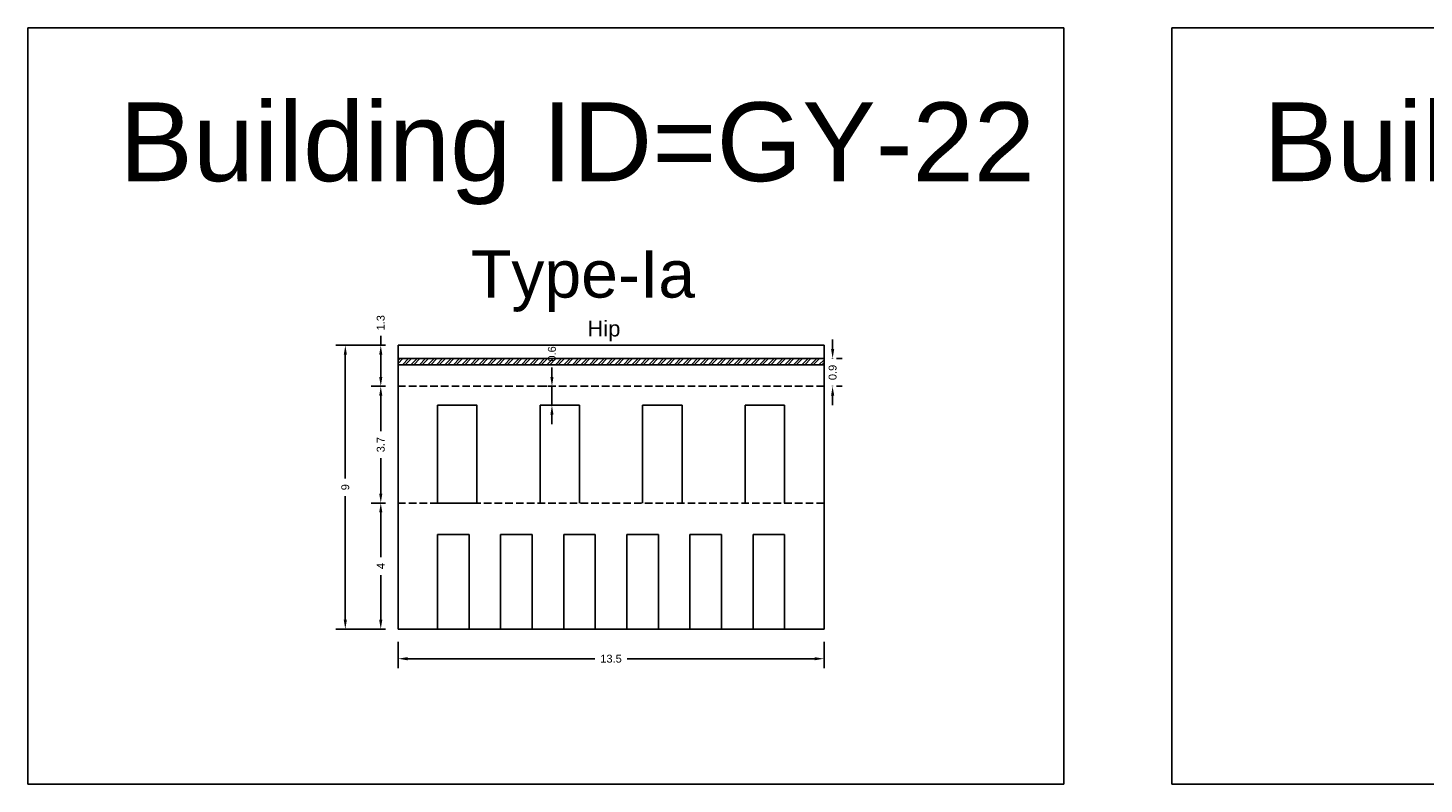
# Model space of a CAD drawing. Header units: metres. Extents: x 3416649 to 3417076, y -6712857 to -6712690.
# Tile 6 of 43: x 3416683 to 3416727, y -6712787 to -6712763. Entities that reach past the tile are written whole.
import ezdxf

# ---------------------------------------------------------------- set-up
doc = ezdxf.new("R2010")
doc.units = ezdxf.units.M
doc.linetypes.add('ACAD_ISO02W100', pattern=[15, 12, -3])
doc.layers.add('Dotted', color=7, linetype='ACAD_ISO02W100', plot=False)
doc.styles.get("Standard").update_dxf_attribs({"font": 'arial.ttf'})
doc.dimstyles.new('ISO-25', dxfattribs={"dimtxt": 0.25, "dimasz": 0.3, "dimexe": 0.3, "dimexo": 0.4, "dimgap": 0.2, "dimtad": 0, "dimdec": 1, "dimdsep": 46, "dimtxsty": 'Standard', "dimcen": 2.5, "dimadec": 0, "dimazin": 0, "dimtfac": 1, "dimtdec": 1, "dimtmove": 0, "dimatfit": 3, "dimfxl": 1, "dimarcsym": 0})

# ---------------------------------------------------------------- blocks, each defined once
blk = doc.blocks.new('*D148')
at = {"color": 0, "lineweight": -2, "transparency": 16777216}
for p, q in [((3416694.063, -6712774.153), (3416693.615, -6712774.153)), ((3416693.915, -6712774.453), (3416693.915, -6712775.576)), ((3416693.915, -6712777.553), (3416693.915, -6712776.431)), ((3416694.063, -6712777.853), (3416693.615, -6712777.853))]:
    blk.add_line(p, q, dxfattribs=at)
at = {"color": 0, "transparency": 16777216}
for points in [[(3416693.865, -6712774.453), (3416693.965, -6712774.453), (3416693.915, -6712774.153)], [(3416693.865, -6712777.553), (3416693.965, -6712777.553), (3416693.915, -6712777.853)]]:
    blk.add_solid(points, dxfattribs=at)
at = {"layer": 'Defpoints', "color": 0, "transparency": 16777216}
for p in [(3416693.915, -6712774.153), (3416694.463, -6712774.153), (3416694.463, -6712777.853)]:
    blk.add_point(p, dxfattribs=at)
at = {"color": 0, "transparency": 16777216, "insert": (3416693.915, -6712776.003), "char_height": 0.25, "attachment_point": 5, "rotation": 90}
blk.add_mtext('3.7', dxfattribs=at)
blk = doc.blocks.new('*D149')
at = {"color": 0, "lineweight": -2, "transparency": 16777216}
for p, q in [((3416694.063, -6712777.853), (3416693.615, -6712777.853)), ((3416693.915, -6712778.153), (3416693.915, -6712779.567)), ((3416693.915, -6712781.553), (3416693.915, -6712780.14)), ((3416694.063, -6712781.853), (3416693.615, -6712781.853))]:
    blk.add_line(p, q, dxfattribs=at)
at = {"color": 0, "transparency": 16777216}
for points in [[(3416693.865, -6712778.153), (3416693.965, -6712778.153), (3416693.915, -6712777.853)], [(3416693.865, -6712781.553), (3416693.965, -6712781.553), (3416693.915, -6712781.853)]]:
    blk.add_solid(points, dxfattribs=at)
at = {"layer": 'Defpoints', "color": 0, "transparency": 16777216}
for p in [(3416693.915, -6712777.853), (3416694.463, -6712777.853), (3416694.463, -6712781.853)]:
    blk.add_point(p, dxfattribs=at)
at = {"color": 0, "transparency": 16777216, "insert": (3416693.915, -6712779.853), "char_height": 0.25, "attachment_point": 5, "rotation": 90}
blk.add_mtext('4', dxfattribs=at)
blk = doc.blocks.new('*D151')
at = {"color": 0, "lineweight": -2, "transparency": 16777216}
for p, q in [((3416693.915, -6712772.853), (3416693.915, -6712772.553)), ((3416694.063, -6712772.853), (3416693.615, -6712772.853)), ((3416693.915, -6712773.853), (3416693.915, -6712773.153)), ((3416694.063, -6712774.153), (3416693.615, -6712774.153))]:
    blk.add_line(p, q, dxfattribs=at)
at = {"color": 0, "transparency": 16777216}
for points in [[(3416693.865, -6712773.153), (3416693.965, -6712773.153), (3416693.915, -6712772.853)], [(3416693.865, -6712773.853), (3416693.965, -6712773.853), (3416693.915, -6712774.153)]]:
    blk.add_solid(points, dxfattribs=at)
at = {"layer": 'Defpoints', "color": 0, "transparency": 16777216}
for p in [(3416693.915, -6712772.853), (3416694.463, -6712772.853), (3416694.463, -6712774.153)]:
    blk.add_point(p, dxfattribs=at)
at = {"color": 0, "transparency": 16777216, "insert": (3416693.915, -6712772.137), "char_height": 0.25, "attachment_point": 5, "rotation": 90}
blk.add_mtext('1.3', dxfattribs=at)
blk = doc.blocks.new('*D152')
at = {"color": 0, "lineweight": -2, "transparency": 16777216}
for p, q in [((3416694.063, -6712772.853), (3416692.492, -6712772.853)), ((3416692.792, -6712773.153), (3416692.792, -6712777.071)), ((3416692.792, -6712781.553), (3416692.792, -6712777.635)), ((3416694.063, -6712781.853), (3416692.492, -6712781.853))]:
    blk.add_line(p, q, dxfattribs=at)
at = {"color": 0, "transparency": 16777216}
for points in [[(3416692.742, -6712773.153), (3416692.842, -6712773.153), (3416692.792, -6712772.853)], [(3416692.742, -6712781.553), (3416692.842, -6712781.553), (3416692.792, -6712781.853)]]:
    blk.add_solid(points, dxfattribs=at)
at = {"layer": 'Defpoints', "color": 0, "transparency": 16777216}
for p in [(3416692.792, -6712772.853), (3416694.463, -6712772.853), (3416694.463, -6712781.853)]:
    blk.add_point(p, dxfattribs=at)
at = {"color": 0, "transparency": 16777216, "insert": (3416692.792, -6712777.353), "char_height": 0.25, "attachment_point": 5, "rotation": 90}
blk.add_mtext('9', dxfattribs=at)
blk = doc.blocks.new('*D153')
at = {"color": 0, "lineweight": -2, "transparency": 16777216}
for p, q in [((3416699.34, -6712773.853), (3416699.34, -6712773.553)), ((3416699.188, -6712774.153), (3416699.04, -6712774.153)), ((3416699.34, -6712774.753), (3416699.34, -6712774.153)), ((3416699.188, -6712774.753), (3416699.04, -6712774.753)), ((3416699.34, -6712775.053), (3416699.34, -6712775.353))]:
    blk.add_line(p, q, dxfattribs=at)
at = {"color": 0, "transparency": 16777216}
for points in [[(3416699.29, -6712773.853), (3416699.39, -6712773.853), (3416699.34, -6712774.153)], [(3416699.29, -6712775.053), (3416699.39, -6712775.053), (3416699.34, -6712774.753)]]:
    blk.add_solid(points, dxfattribs=at)
at = {"layer": 'Defpoints', "color": 0, "transparency": 16777216}
for p in [(3416699.34, -6712774.153), (3416699.588, -6712774.153), (3416699.588, -6712774.753)]:
    blk.add_point(p, dxfattribs=at)
at = {"color": 0, "transparency": 16777216, "insert": (3416699.34, -6712773.126), "char_height": 0.25, "attachment_point": 5, "rotation": 90}
blk.add_mtext('0.6', dxfattribs=at)
blk = doc.blocks.new('*D154')
at = {"color": 0, "lineweight": -2, "transparency": 16777216}
for p, q in [((3416708.236, -6712772.973), (3416708.236, -6712772.673)), ((3416708.236, -6712773.273), (3416708.236, -6712773.285)), ((3416708.363, -6712773.273), (3416708.536, -6712773.273)), ((3416708.236, -6712774.153), (3416708.236, -6712774.141)), ((3416708.363, -6712774.153), (3416708.536, -6712774.153)), ((3416708.236, -6712774.453), (3416708.236, -6712774.753))]:
    blk.add_line(p, q, dxfattribs=at)
at = {"color": 0, "transparency": 16777216}
for points in [[(3416708.186, -6712772.973), (3416708.286, -6712772.973), (3416708.236, -6712773.273)], [(3416708.186, -6712774.453), (3416708.286, -6712774.453), (3416708.236, -6712774.153)]]:
    blk.add_solid(points, dxfattribs=at)
at = {"layer": 'Defpoints', "color": 0, "transparency": 16777216}
for p in [(3416707.963, -6712773.273), (3416708.236, -6712773.273), (3416707.963, -6712774.153)]:
    blk.add_point(p, dxfattribs=at)
at = {"color": 0, "transparency": 16777216, "insert": (3416708.236, -6712773.713), "char_height": 0.25, "attachment_point": 5, "rotation": 90}
blk.add_mtext('0.9', dxfattribs=at)
blk = doc.blocks.new('*D344')
at = {"color": 0, "lineweight": -2, "transparency": 16777216}
for p, q in [((3416694.463, -6712782.253), (3416694.463, -6712783.091)), ((3416707.963, -6712782.253), (3416707.963, -6712783.091)), ((3416694.763, -6712782.791), (3416700.699, -6712782.791)), ((3416707.663, -6712782.791), (3416701.727, -6712782.791))]:
    blk.add_line(p, q, dxfattribs=at)
at = {"color": 0, "transparency": 16777216}
for points in [[(3416694.763, -6712782.741), (3416694.763, -6712782.841), (3416694.463, -6712782.791)], [(3416707.663, -6712782.741), (3416707.663, -6712782.841), (3416707.963, -6712782.791)]]:
    blk.add_solid(points, dxfattribs=at)
at = {"layer": 'Defpoints', "color": 0, "transparency": 16777216}
for p in [(3416694.463, -6712781.853), (3416707.963, -6712781.853), (3416694.463, -6712782.791)]:
    blk.add_point(p, dxfattribs=at)
at = {"color": 0, "transparency": 16777216, "insert": (3416701.213, -6712782.791), "char_height": 0.25, "attachment_point": 5}
blk.add_mtext('13.5', dxfattribs=at)

msp = doc.modelspace()

# ---------------------------------------------------------------- hatches: boundary and pattern name
h = msp.add_hatch()
h.set_pattern_fill('ANSI32', color=256, scale=0.02)
h.set_pattern_definition([(45, (-4.08757, 0), (-0.134703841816, 0.134703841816), []), (45, (-3.99776, 0), (-0.134703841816, 0.134703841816), [])])
h.paths.add_polyline_path([(3416707.963, -6712773.273), (3416694.463, -6712773.273), (3416694.463, -6712773.473), (3416707.963, -6712773.473)])

# ---------------------------------------------------------------- linework, layer by layer
for points in [[(3416682.733, -6712762.787), (3416715.559, -6712762.787), (3416715.559, -6712786.767), (3416682.733, -6712786.767)], [(3416718.986, -6712762.787), (3416751.812, -6712762.787), (3416751.812, -6712786.767), (3416718.986, -6712786.767)], [(3416695.713, -6712774.753), (3416696.963, -6712774.753), (3416696.963, -6712777.853), (3416695.713, -6712777.853)], [(3416695.713, -6712778.853), (3416696.713, -6712778.853), (3416696.713, -6712781.853), (3416695.713, -6712781.853)]]:
    msp.add_lwpolyline(points, close=True)
for points in [[(3416694.463, -6712772.853), (3416694.463, -6712781.853)], [(3416694.463, -6712772.853), (3416707.963, -6712772.853)], [(3416707.963, -6712772.853), (3416707.963, -6712781.853)], [(3416694.463, -6712773.273), (3416707.963, -6712773.273)], [(3416694.463, -6712773.473), (3416707.963, -6712773.473)], [(3416695.713, -6712774.753), (3416696.963, -6712774.753)], [(3416695.713, -6712774.753), (3416695.713, -6712777.853)], [(3416696.963, -6712774.753), (3416696.963, -6712777.853)], [(3416698.963, -6712774.753), (3416698.963, -6712777.853)], [(3416698.963, -6712774.753), (3416700.213, -6712774.753)], [(3416700.213, -6712774.753), (3416700.213, -6712777.853)], [(3416702.213, -6712774.753), (3416702.213, -6712777.853)], [(3416703.463, -6712774.753), (3416702.213, -6712774.753)], [(3416703.463, -6712774.753), (3416703.463, -6712777.853)], [(3416705.463, -6712774.753), (3416705.463, -6712777.853)], [(3416706.713, -6712774.753), (3416705.463, -6712774.753)], [(3416706.713, -6712774.753), (3416706.713, -6712777.853)], [(3416695.713, -6712778.853), (3416695.713, -6712781.853)], [(3416695.713, -6712778.853), (3416696.713, -6712778.853)], [(3416696.713, -6712778.853), (3416696.713, -6712781.853)], [(3416697.713, -6712778.853), (3416697.713, -6712781.853)], [(3416697.713, -6712778.853), (3416698.713, -6712778.853)], [(3416698.713, -6712778.853), (3416698.713, -6712781.853)], [(3416699.713, -6712778.853), (3416699.713, -6712781.853)], [(3416699.713, -6712778.853), (3416700.713, -6712778.853)], [(3416700.713, -6712778.853), (3416700.713, -6712781.853)], [(3416702.713, -6712778.853), (3416701.713, -6712778.853)], [(3416701.713, -6712778.853), (3416701.713, -6712781.853)], [(3416702.713, -6712778.853), (3416702.713, -6712781.853)], [(3416704.713, -6712778.853), (3416703.713, -6712778.853)], [(3416703.713, -6712778.853), (3416703.713, -6712781.853)], [(3416704.713, -6712778.853), (3416704.713, -6712781.853)], [(3416705.713, -6712778.853), (3416705.713, -6712781.853)], [(3416706.713, -6712778.853), (3416705.713, -6712778.853)], [(3416706.713, -6712778.853), (3416706.713, -6712781.853)], [(3416694.463, -6712781.853), (3416707.963, -6712781.853)]]:
    msp.add_lwpolyline(points)
at = {"layer": 'Dotted', "ltscale": 0.02}
for points in [[(3416694.463, -6712774.153), (3416707.963, -6712774.153)], [(3416694.463, -6712777.853), (3416707.963, -6712777.853)]]:
    msp.add_lwpolyline(points, dxfattribs=at)

# ---------------------------------------------------------------- texts
at = {"attachment_point": 1}
for s, width, heights, insert, char_height in [('Building ID=GY-22', 67.86454, [0.517], (3416685.63, -6712765.147), 2.5), ('Building ID=GY-23', 67.86454, [0.517], (3416721.883, -6712765.147), 2.5), ('Type-Ia ', 9.99112, [0.517], (3416696.774, -6712769.839), 1.5), ('Hip', 1.17554, [0], (3416700.463, -6712772.072), 0.5)]:
    msp.add_mtext_dynamic_manual_height_columns(s, width=width, gutter_width=12.5, heights=heights, dxfattribs=dict(at, insert=insert, char_height=char_height))

# ---------------------------------------------------------------- dimensions: what is measured, and where the dimension line sits
for base, p1, p2, picture, middle in [((3416693.915, -6712772.853), (3416694.463, -6712774.153), (3416694.463, -6712772.853), '*D151', (3416693.915, -6712772.137)), ((3416692.792, -6712772.853), (3416694.463, -6712781.853), (3416694.463, -6712772.853), '*D152', (3416692.792, -6712777.353)), ((3416699.34, -6712774.153), (3416699.588, -6712774.753), (3416699.588, -6712774.153), '*D153', (3416699.34, -6712773.126)), ((3416708.236, -6712773.273), (3416707.963, -6712774.153), (3416707.963, -6712773.273), '*D154', (3416708.236, -6712773.713)), ((3416693.915, -6712774.153), (3416694.463, -6712777.853), (3416694.463, -6712774.153), '*D148', (3416693.915, -6712776.003)), ((3416693.915, -6712777.853), (3416694.463, -6712781.853), (3416694.463, -6712777.853), '*D149', (3416693.915, -6712779.853))]:
    dim = msp.add_linear_dim(base=base, p1=p1, p2=p2, angle=90, dimstyle='ISO-25')
    dim.commit()
    dim.dimension.update_dxf_attribs({"geometry": picture, "text_midpoint": middle})
dim = msp.add_linear_dim(base=(3416694.463, -6712782.791), p1=(3416707.963, -6712781.853), p2=(3416694.463, -6712781.853), dimstyle='ISO-25')
dim.commit()
dim.dimension.update_dxf_attribs({"geometry": '*D344', "text_midpoint": (3416701.213, -6712782.791)})

doc.saveas('drawing.dxf')
